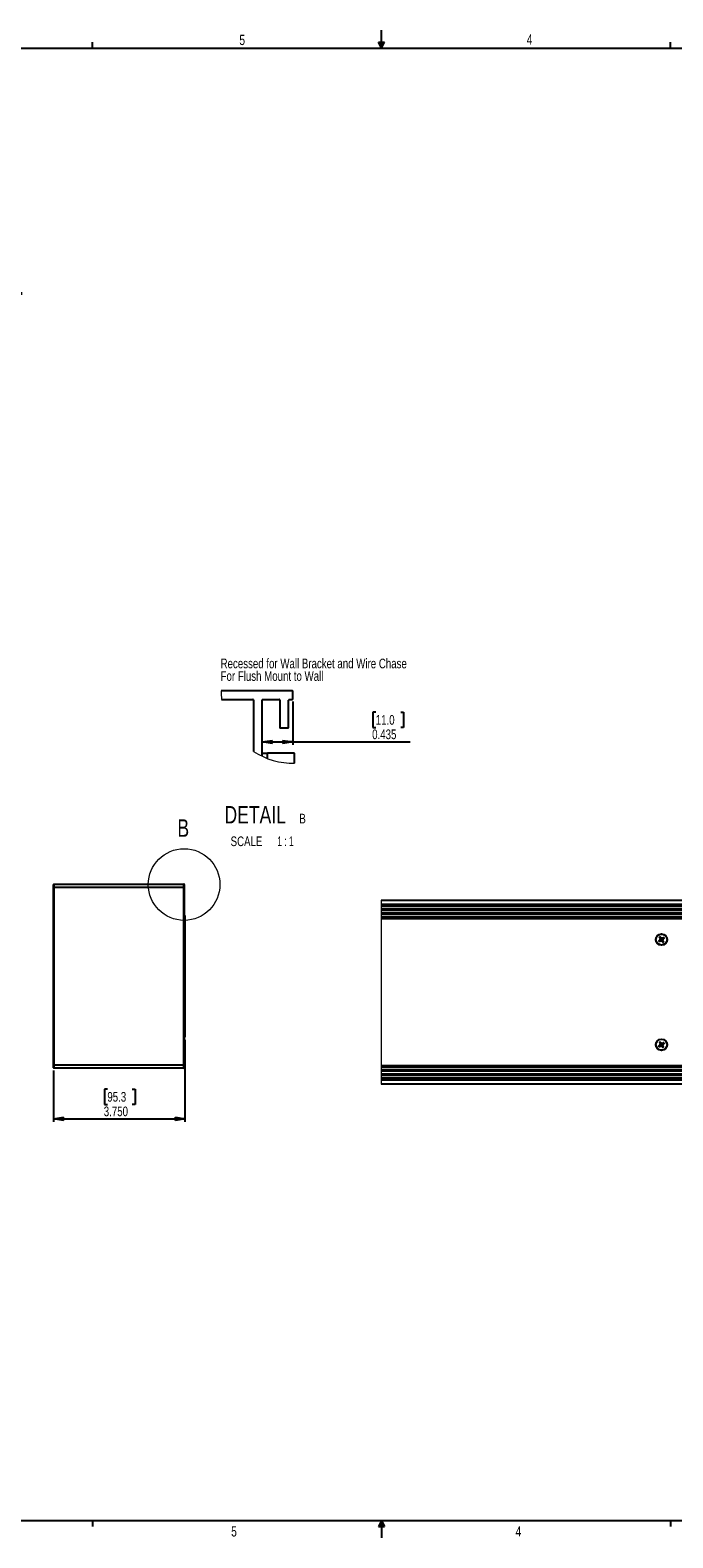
# Paper-space layout 'P3m-C' of a CAD drawing. Header units: inches. Extents: x 0.3 to 33.8, y 0.2 to 21.7.
# Tile 12 of 24: x 12 to 21.2, y 0.2 to 21.7. Entities that reach past the tile are written whole.
import ezdxf

# ---------------------------------------------------------------- set-up
doc = ezdxf.new("R2010")
doc.units = ezdxf.units.IN
doc.header["$MEASUREMENT"] = 0
doc.layers.add('BORDERS', color=7, linetype='Continuous')
doc.styles.add('SLDTEXTSTYLE0', font='TXT', dxfattribs={"width": 0.75})
doc.styles.add('SLDTEXTSTYLE1', font='TXT', dxfattribs={"width": 0.75, "bigfont": 'bigfont'})
doc.styles.add('SLDTEXTSTYLE11', font='TXT', dxfattribs={"width": 0.65})
doc.dimstyles.new('SLDDIMSTYLE4', dxfattribs={"dimtxt": 0.137795, "dimasz": 0.14, "dimexe": 0, "dimexo": 0.0625, "dimgap": 0.034449, "dimtad": 1, "dimdec": 3, "dimrnd": 1e-09, "dimdsep": 46, "dimtxsty": 'SLDTEXTSTYLE0', "dimblk1": 'CLOSED', "dimblk2": 'CLOSED', "dimsah": 1, "dimcen": 0.09, "dimadec": 0, "dimazin": 2, "dimtfac": 1, "dimtdec": 3, "dimtofl": 0, "dimtmove": 0, "dimatfit": 3, "dimldrblk": 'CLOSED', "dimfxl": 0, "dimfrac": 2, "dimtolj": 1, "dimtzin": 12, "dimarcsym": 0})
doc.dimstyles.new('SLDDIMSTYLE8', dxfattribs={"dimtxt": 0.137795, "dimasz": 0.14, "dimexe": 0, "dimexo": 0.0625, "dimgap": 0.034449, "dimtad": 1, "dimdec": 3, "dimlfac": 2, "dimrnd": 1e-09, "dimzin": 4, "dimdsep": 46, "dimtxsty": 'SLDTEXTSTYLE0', "dimblk1": 'CLOSED', "dimblk2": 'CLOSED', "dimsah": 1, "dimcen": 0.09, "dimadec": 0, "dimazin": 1, "dimtfac": 1, "dimtdec": 3, "dimtofl": 0, "dimtmove": 0, "dimatfit": 3, "dimldrblk": 'CLOSED', "dimfxl": 0, "dimfrac": 2, "dimtolj": 1, "dimtzin": 12, "dimarcsym": 0})

# ---------------------------------------------------------------- blocks, each defined once
blk = doc.blocks.new('SW_NOTE_0_29')
at = {"layer": 'BORDERS', "color": 0, "char_height": 0.29167, "attachment_point": 1}
for s, insert, style in [('All P3m are custom width.', (0, 0.376), 'SLDTEXTSTYLE0'), ('Below Width is minimum 16.25" [413mm] for Center Channel (mono).', (0, -0.052), 'SLDTEXTSTYLE0'), ('Contact Wisdom for Maximum and to order.', (0, -0.481), 'SLDTEXTSTYLE0'), ('Allow for 3.866” [98mm] for total depth when installed on-wall,', (0, -1.337), 'SLDTEXTSTYLE1'), ('including the rubber bumper on the rear of the P3m', (0, -1.765), 'SLDTEXTSTYLE0'), ('Minimum width for use with Wisdom VESA-TV Mount (PN#943700)  is  40" [1016mm].', (0, -2.622), 'SLDTEXTSTYLE0'), ('See P3m-LCR for detailed dimensions for VESA mounting attachment.', (0, -3.05), 'SLDTEXTSTYLE0')]:
    blk.add_mtext(s, dxfattribs=dict(at, insert=insert, style=style))
blk = doc.blocks.new('_Closed')
at = {"color": 0, "linetype": 'ByBlock', "lineweight": -2}
for p, q in [((-1, 0.166667), (0, 0)), ((-1, 0.166667), (-1, -0.166667)), ((0, 0), (-1, -0.166667)), ((0, 0), (-1, 0))]:
    blk.add_line(p, q, dxfattribs=at)
blk = doc.blocks.new('_D_38')
at = {"layer": 'BORDERS'}
for p, q in [((14.219, 7.267), (14.219, 6.098)), ((12.344, 6.827), (12.344, 6.098)), ((13.111, 6.563), (13.069, 6.563)), ((13.069, 6.563), (13.069, 6.344)), ((13.467, 6.563), (13.509, 6.563)), ((13.509, 6.563), (13.509, 6.344)), ((13.069, 6.344), (13.111, 6.344)), ((13.509, 6.344), (13.467, 6.344)), ((12.344, 6.138), (14.219, 6.138))]:
    blk.add_line(p, q, dxfattribs=at)
at = {"layer": 'BORDERS', "xscale": 0.14, "yscale": 0.14, "rotation": 180.0000000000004}
blk.add_blockref('_Closed', (12.344, 6.138), dxfattribs=at)
at = {"layer": 'BORDERS', "xscale": 0.14, "yscale": 0.14}
blk.add_blockref('_Closed', (14.219, 6.138), dxfattribs=at)
at = {"layer": 'BORDERS', "char_height": 0.1378, "attachment_point": 1, "style": 'SLDTEXTSTYLE0'}
for s, insert in [('95.3', (13.111, 6.522)), ('3.750', (13.06, 6.315))]:
    blk.add_mtext(s, dxfattribs=dict(at, insert=insert))
blk = doc.blocks.new('_D_41')
at = {"layer": 'BORDERS'}
for p, q in [((15.757, 12.091), (15.757, 11.476)), ((16.941, 11.94), (16.899, 11.94)), ((16.899, 11.94), (16.899, 11.721)), ((17.297, 11.94), (17.339, 11.94)), ((17.339, 11.94), (17.339, 11.721)), ((16.899, 11.721), (16.941, 11.721)), ((17.339, 11.721), (17.297, 11.721)), ((15.322, 11.515), (15.757, 11.515)), ((15.757, 11.515), (17.432, 11.515))]:
    blk.add_line(p, q, dxfattribs=at)
at = {"layer": 'BORDERS', "xscale": 0.14, "yscale": 0.14, "rotation": 180.0000000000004}
blk.add_blockref('_Closed', (15.322, 11.515), dxfattribs=at)
at = {"layer": 'BORDERS', "xscale": 0.14, "yscale": 0.14}
blk.add_blockref('_Closed', (15.757, 11.515), dxfattribs=at)
at = {"layer": 'BORDERS', "char_height": 0.1378, "attachment_point": 1, "style": 'SLDTEXTSTYLE0'}
for s, insert in [('11.0', (16.941, 11.899)), ('0.435', (16.89, 11.693))]:
    blk.add_mtext(s, dxfattribs=dict(at, insert=insert))
blk = doc.blocks.new('SW_NOTE_0_38')
at = {"layer": 'BORDERS', "color": 0, "attachment_point": 2}
for s, insert, char_height, style in [('DETAIL', (0.512, 0.322), 0.25, 'SLDTEXTSTYLE0'), ('B', (1.188, 0.211), 0.138, 'SLDTEXTSTYLE0'), ('SCALE', (0.388, -0.113), 0.1378, 'SLDTEXTSTYLE0'), ('1 : 1', (0.944, -0.113), 0.1378, 'SLDTEXTSTYLE11')]:
    blk.add_mtext(s, dxfattribs=dict(at, insert=insert, char_height=char_height, style=style))
blk = doc.blocks.new('SW_NOTE_0_39')
at = {"layer": 'BORDERS', "color": 0, "char_height": 0.1378, "attachment_point": 1, "style": 'SLDTEXTSTYLE0'}
for s, insert in [('Recessed for Wall Bracket and Wire Chase', (0, 0.178)), ('For Flush Mount to Wall', (0, -0.001))]:
    blk.add_mtext(s, dxfattribs=dict(at, insert=insert))

psp = doc.layouts.new('P3m-C')

# ---------------------------------------------------------------- linework, layer by layer
at = {"color": 7, "linetype": 'Continuous', "lineweight": 25}
for p, q in [((15.74678, 12.24539), (14.73473, 12.24539)), ((14.74118, 12.12039), (15.18678, 12.12039)), ((15.19678, 12.11039), (15.19678, 11.38036)), ((15.32178, 11.31048), (15.32178, 12.11039)), ((15.33178, 12.12039), (15.56178, 12.12039)), ((15.57178, 12.11039), (15.57178, 11.72539)), ((15.69678, 11.72539), (15.69678, 12.11039)), ((15.70678, 12.12039), (15.74678, 12.12039)), ((15.75678, 12.13039), (15.75678, 12.23539)), ((15.58178, 11.71539), (15.68678, 11.71539)), ((15.32178, 11.35539), (15.39678, 11.35539)), ((15.78178, 11.35539), (15.39678, 11.35539)), ((15.39678, 11.27879), (15.39678, 11.35539)), ((15.78178, 11.2136), (15.78178, 11.35539)), ((12.34421, 9.43965), (12.34421, 9.48153)), ((12.34921, 9.48653), (12.34921, 9.43965)), ((12.34921, 9.48653), (14.20171, 9.48653)), ((14.20171, 9.43965), (14.20171, 9.48653)), ((14.20671, 9.48153), (14.20671, 9.43965)), ((12.34421, 6.9084), (12.34421, 9.43965)), ((12.34421, 9.43965), (12.34921, 9.43965)), ((14.20171, 9.43965), (12.34921, 9.43965)), ((12.34921, 9.43965), (12.34921, 6.9084)), ((14.20171, 6.9084), (14.20171, 9.43965)), ((14.20171, 9.43965), (14.20671, 9.43965)), ((14.20671, 9.43965), (14.20671, 6.9084)), ((17.02044, 9.25958), (32.22223, 9.25958)), ((32.22223, 9.25458), (17.02044, 9.25458)), ((14.21921, 9.04153), (14.20671, 9.04153)), ((14.21921, 7.30653), (14.21921, 9.04153)), ((17.02044, 9.20208), (32.22223, 9.20208)), ((32.22223, 9.19708), (17.02044, 9.19708)), ((32.22223, 9.19208), (17.02044, 9.19208)), ((32.22223, 9.18958), (17.02044, 9.18958)), ((32.22223, 9.17649), (17.02044, 9.17649)), ((32.22223, 9.1731), (17.02044, 9.1731)), ((32.22223, 9.13457), (17.02044, 9.13457)), ((32.22223, 9.13118), (17.02044, 9.13118)), ((32.22223, 9.11849), (17.02044, 9.11849)), ((32.22223, 9.1151), (17.02044, 9.1151)), ((32.22223, 9.07657), (17.02044, 9.07657)), ((32.22223, 9.07318), (17.02044, 9.07318)), ((32.22223, 9.06049), (17.02044, 9.06049)), ((32.22223, 9.0571), (17.02044, 9.0571)), ((32.22223, 9.01857), (17.02044, 9.01857)), ((32.22223, 9.01518), (17.02044, 9.01518)), ((17.02044, 9.00208), (32.22223, 9.00208)), ((17.02044, 8.99958), (32.22223, 8.99958)), ((32.22223, 8.99458), (17.02044, 8.99458)), ((20.99412, 8.68528), (20.98447, 8.67883)), ((20.98891, 8.67219), (20.99856, 8.67865)), ((20.99198, 8.68741), (20.99407, 8.68962)), ((20.99412, 8.68528), (20.99198, 8.68741)), ((20.99405, 8.72712), (21.0005, 8.71747)), ((20.99407, 8.68962), (20.99626, 8.68743)), ((21.00282, 8.69725), (20.99626, 8.68743)), ((20.99771, 8.71631), (21.0005, 8.71747)), ((20.9988, 8.71348), (20.99771, 8.71631)), ((20.99971, 8.67586), (20.99856, 8.67865)), ((21.00167, 8.71466), (20.9988, 8.71348)), ((21.00282, 8.69725), (20.99942, 8.69792)), ((21.00255, 8.67695), (20.99971, 8.67586)), ((21.00058, 8.70376), (21.00397, 8.70309)), ((21.00714, 8.72191), (21.00068, 8.73155)), ((21.00136, 8.67981), (21.01294, 8.68212)), ((21.00136, 8.67981), (21.00255, 8.67695)), ((21.00167, 8.71466), (21.00397, 8.70309)), ((21.00714, 8.72191), (21.00927, 8.72404)), ((21.00927, 8.72404), (21.01148, 8.72195)), ((21.01148, 8.72195), (21.00928, 8.71976)), ((21.0191, 8.71321), (21.00928, 8.71976)), ((21.01226, 8.67872), (21.01294, 8.68212)), ((21.01878, 8.68096), (21.0181, 8.67757)), ((21.01878, 8.68096), (21.02859, 8.67441)), ((21.0191, 8.71321), (21.01978, 8.7166)), ((21.02562, 8.71544), (21.02494, 8.71205)), ((21.03652, 8.71436), (21.02494, 8.71205)), ((21.0264, 8.67222), (21.02859, 8.67441)), ((21.02861, 8.67013), (21.0264, 8.67222)), ((21.03074, 8.67226), (21.02861, 8.67013)), ((21.03074, 8.67226), (21.0372, 8.66262)), ((21.0373, 8.69041), (21.0339, 8.69108)), ((21.03621, 8.67951), (21.0339, 8.69108)), ((21.03506, 8.69692), (21.04161, 8.70674)), ((21.03506, 8.69692), (21.03846, 8.69625)), ((21.03533, 8.71722), (21.03817, 8.71831)), ((21.03652, 8.71436), (21.03533, 8.71722)), ((21.03621, 8.67951), (21.03908, 8.68069)), ((21.04017, 8.67786), (21.03738, 8.6767)), ((21.04383, 8.66705), (21.03738, 8.6767)), ((21.03817, 8.71831), (21.03932, 8.71552)), ((21.03908, 8.68069), (21.04017, 8.67786)), ((21.04897, 8.72197), (21.03932, 8.71552)), ((21.04381, 8.70455), (21.04161, 8.70674)), ((21.04376, 8.70889), (21.05341, 8.71534)), ((21.04376, 8.70889), (21.0459, 8.70675)), ((21.0459, 8.70675), (21.04381, 8.70455)), ((14.20671, 7.30653), (14.21921, 7.30653)), ((20.99412, 7.18528), (20.98447, 7.17883)), ((20.98891, 7.17219), (20.99856, 7.17865)), ((20.99198, 7.18741), (20.99407, 7.18962)), ((20.99412, 7.18528), (20.99198, 7.18741)), ((20.99405, 7.22712), (21.0005, 7.21747)), ((20.99407, 7.18962), (20.99626, 7.18743)), ((21.00282, 7.19725), (20.99626, 7.18743)), ((20.99771, 7.21631), (21.0005, 7.21747)), ((20.9988, 7.21348), (20.99771, 7.21631)), ((20.99971, 7.17586), (20.99856, 7.17865)), ((21.00167, 7.21466), (20.9988, 7.21348)), ((21.00282, 7.19725), (20.99942, 7.19792)), ((21.00255, 7.17695), (20.99971, 7.17586)), ((21.00058, 7.20376), (21.00397, 7.20309)), ((21.00714, 7.22191), (21.00068, 7.23155)), ((21.00136, 7.17981), (21.01294, 7.18212)), ((21.00136, 7.17981), (21.00255, 7.17695)), ((21.00167, 7.21466), (21.00397, 7.20309)), ((21.00714, 7.22191), (21.00927, 7.22404)), ((21.00927, 7.22404), (21.01148, 7.22195)), ((21.01148, 7.22195), (21.00928, 7.21976)), ((21.0191, 7.21321), (21.00928, 7.21976)), ((21.01226, 7.17872), (21.01294, 7.18212)), ((21.01878, 7.18096), (21.0181, 7.17757)), ((21.01878, 7.18096), (21.02859, 7.17441)), ((21.0191, 7.21321), (21.01978, 7.2166)), ((21.02562, 7.21544), (21.02494, 7.21205)), ((21.03652, 7.21436), (21.02494, 7.21205)), ((21.0264, 7.17222), (21.02859, 7.17441)), ((21.02861, 7.17013), (21.0264, 7.17222)), ((21.03074, 7.17226), (21.02861, 7.17013)), ((21.03074, 7.17226), (21.0372, 7.16262)), ((21.0373, 7.19041), (21.0339, 7.19108)), ((21.03621, 7.17951), (21.0339, 7.19108)), ((21.03506, 7.19692), (21.04161, 7.20674)), ((21.03506, 7.19692), (21.03846, 7.19625)), ((21.03533, 7.21722), (21.03817, 7.21831)), ((21.03652, 7.21436), (21.03533, 7.21722)), ((21.03621, 7.17951), (21.03908, 7.18069)), ((21.04017, 7.17786), (21.03738, 7.1767)), ((21.04383, 7.16705), (21.03738, 7.1767)), ((21.03817, 7.21831), (21.03932, 7.21552)), ((21.03908, 7.18069), (21.04017, 7.17786)), ((21.04897, 7.22198), (21.03932, 7.21552)), ((21.04381, 7.20455), (21.04161, 7.20674)), ((21.04376, 7.20889), (21.05341, 7.21534)), ((21.04376, 7.20889), (21.0459, 7.20675)), ((21.0459, 7.20675), (21.04381, 7.20455)), ((12.34421, 6.9084), (12.34921, 6.9084)), ((12.34421, 6.86653), (12.34421, 6.9084)), ((12.34921, 6.9084), (12.34921, 6.86153)), ((12.34921, 6.9084), (14.20171, 6.9084)), ((14.20171, 6.9084), (14.20671, 6.9084)), ((14.20171, 6.86153), (14.20171, 6.9084)), ((14.20671, 6.9084), (14.20671, 6.86653)), ((17.02044, 6.89958), (32.22223, 6.89958)), ((32.22223, 6.89458), (17.02044, 6.89458)), ((32.22223, 6.89208), (17.02044, 6.89208)), ((14.20171, 6.86153), (12.34921, 6.86153)), ((32.22223, 6.87899), (17.02044, 6.87899)), ((32.22223, 6.8756), (17.02044, 6.8756)), ((32.22223, 6.83707), (17.02044, 6.83707)), ((32.22223, 6.83368), (17.02044, 6.83368)), ((32.22223, 6.82099), (17.02044, 6.82099)), ((32.22223, 6.8176), (17.02044, 6.8176)), ((32.22223, 6.77907), (17.02044, 6.77907)), ((32.22223, 6.77568), (17.02044, 6.77568)), ((32.22223, 6.76299), (17.02044, 6.76299)), ((32.22223, 6.7596), (17.02044, 6.7596)), ((32.22223, 6.72107), (17.02044, 6.72107)), ((32.22223, 6.71768), (17.02044, 6.71768)), ((17.02044, 6.70458), (32.22223, 6.70458)), ((17.02044, 6.70208), (32.22223, 6.70208)), ((17.02044, 6.69708), (32.22223, 6.69708)), ((32.22223, 6.69208), (17.02044, 6.69208)), ((17.02044, 6.63958), (32.22223, 6.63958)), ((32.22223, 6.63458), (17.02044, 6.63458))]:
    psp.add_line(p, q, dxfattribs=at)
at = {"color": 7, "linetype": 'Continuous', "lineweight": 18}
psp.add_line((17.02044, 9.25958), (17.02044, 6.63458), dxfattribs=at)
psp.add_circle((14.20671, 9.48153), 0.51105, dxfattribs=at)
at = {"color": 7, "linetype": 'Continuous', "lineweight": 25}
for centre, radius in [((21.01894, 8.69708), 0.0805), ((21.01894, 8.69708), 0.07876), ((21.01894, 7.19708), 0.0805), ((21.01894, 7.19708), 0.07876)]:
    psp.add_circle(centre, radius, dxfattribs=at)
at = {"color": 7, "linetype": 'Continuous', "lineweight": 18}
for centre, radius, start, end in [((15.7568, 12.23539), 1.02211, 179.439479, 186.460193), ((15.75678, 12.23539), 1.0221, 236.777366, 271.40157)]:
    psp.add_arc(centre, radius, start, end, dxfattribs=at)
at = {"color": 7, "linetype": 'Continuous', "lineweight": 25}
for centre, radius, start, end in [((15.18678, 12.11039), 0.01, 359.998189, 90.00013), ((15.33178, 12.11039), 0.01, 89.99987, 180.001811), ((15.56178, 12.11039), 0.01, 359.998189, 90.000971), ((15.70678, 12.11039), 0.01, 90.000464, 180.000377), ((15.74678, 12.23539), 0.01, 359.99987, 90.000971), ((15.74678, 12.13039), 0.01, 269.999029, 0.00013), ((15.58178, 11.72539), 0.01, 179.999029, 270.00013), ((15.68678, 11.72539), 0.01, 269.99987, 0.000971), ((12.34921, 9.48153), 0.005, 90, 180), ((14.20171, 9.48153), 0.005, 0, 90), ((21.01893, 8.69708), 0.04247, 206.503553, 221.058547), ((21.45696, 8.03547), 0.80078, 125.496932, 126.444762), ((21.01898, 8.69711), 0.04012, 209.623609, 217.936056), ((20.57872, 9.34781), 0.79294, 301.110956, 302.068141), ((21.67605, 9.14125), 0.80045, 211.116524, 212.064735), ((21.01894, 8.69708), 0.04248, 116.504579, 131.055784), ((21.78186, 8.18767), 0.93411, 146.890746, 147.496458), ((20.98979, 8.69175), 0.00778, 303.777794, 326.277008), ((21.01892, 8.69712), 0.04003, 119.614014, 127.945651), ((21.00289, 8.67217), 0.00779, 101.292889, 123.765453), ((21.90233, 8.87377), 0.91763, 190.060026, 190.676621), ((20.99404, 8.71314), 0.00777, 11.270268, 33.792316), ((20.36526, 8.26484), 0.79096, 35.490296, 36.449907), ((20.84127, 9.58597), 0.92322, 280.060534, 280.673377), ((20.99635, 8.70157), 0.00778, 326.271955, 11.291916), ((21.01361, 8.72623), 0.00778, 213.784, 236.278618), ((20.5117, 7.93753), 0.93011, 56.889442, 57.497762), ((21.01446, 8.67449), 0.00778, 56.270794, 101.282006), ((21.52242, 9.45077), 0.92314, 236.886231, 237.499129), ((21.02342, 8.71967), 0.00778, 236.264712, 281.299159), ((21.19689, 7.80664), 0.9248, 100.061059, 100.672852), ((21.02427, 8.66793), 0.00779, 33.787838, 56.266956), ((21.67726, 9.13272), 0.7967, 215.495263, 216.447921), ((21.04153, 8.6926), 0.00778, 146.26967, 191.288665), ((21.04384, 8.68103), 0.00778, 191.270773, 213.783328), ((21.035, 8.72198), 0.00777, 281.271963, 303.806828), ((20.12239, 8.51798), 0.93101, 10.065088, 10.672785), ((21.01894, 8.69709), 0.04249, 296.507014, 311.055087), ((21.46005, 8.04496), 0.7946, 121.114105, 122.069315), ((20.25637, 9.20627), 0.93369, 326.89061, 327.496593), ((21.01898, 8.69702), 0.04, 299.612237, 307.950642), ((20.36182, 8.25292), 0.80045, 31.116524, 32.064735), ((21.04809, 8.70242), 0.00778, 123.777794, 146.277008), ((20.58231, 9.35674), 0.79837, 305.497544, 306.448257), ((21.01897, 8.69711), 0.04003, 29.614014, 37.945651), ((21.01893, 8.69708), 0.04249, 26.505605, 41.053021), ((21.01893, 7.19708), 0.04247, 206.503553, 221.058547), ((21.4533, 6.54051), 0.79454, 125.493212, 126.448481), ((21.01898, 7.19711), 0.04012, 209.623609, 217.936056), ((20.57534, 7.8533), 0.79938, 301.114817, 302.064281), ((21.67146, 7.63841), 0.79505, 211.111957, 212.066644), ((21.01892, 7.19711), 0.04245, 116.502224, 131.063333), ((21.78186, 6.68767), 0.93411, 146.890746, 147.496458), ((20.98979, 7.19175), 0.00778, 303.786389, 326.284061), ((21.01892, 7.19712), 0.04003, 119.614014, 127.945651), ((21.00289, 7.17217), 0.00779, 101.292889, 123.765453), ((21.90562, 7.37437), 0.92098, 190.061146, 190.675501), ((20.99405, 7.21315), 0.00777, 11.262331, 33.800252), ((20.36526, 6.76484), 0.79096, 35.490296, 36.449907), ((20.84239, 8.07957), 0.91672, 280.061707, 280.678901), ((20.99635, 7.20157), 0.00778, 326.275655, 11.288216), ((21.01359, 7.22622), 0.00777, 213.772506, 236.305778), ((20.52004, 6.45048), 0.9147, 56.884319, 57.502885), ((21.01446, 7.17449), 0.00778, 56.279647, 101.284224), ((21.53091, 7.96394), 0.9388, 236.891345, 237.494014), ((21.02342, 7.21968), 0.00778, 236.271812, 281.292059), ((21.19905, 6.29515), 0.93649, 100.068221, 100.672386), ((21.02428, 7.16794), 0.00778, 33.769287, 56.285508), ((21.67993, 7.63466), 0.80001, 215.497231, 216.445953), ((21.04153, 7.1926), 0.00778, 146.276362, 191.284169), ((21.04385, 7.18103), 0.00779, 191.281689, 213.772411), ((21.035, 7.22199), 0.00778, 281.283452, 303.774889), ((20.1235, 7.0182), 0.92988, 10.064087, 10.672559), ((21.01894, 7.19709), 0.04249, 296.507014, 311.055087), ((21.46005, 6.54496), 0.7946, 121.114105, 122.069315), ((20.27078, 7.69698), 0.91654, 326.884941, 327.502263), ((21.01888, 7.19718), 0.04018, 299.631427, 307.931452), ((20.37105, 6.75859), 0.78962, 31.110022, 32.071237), ((21.04809, 7.20242), 0.00778, 123.786389, 146.284061), ((20.58458, 7.85366), 0.79454, 305.493212, 306.448481), ((21.01903, 7.19714), 0.03996, 29.610459, 37.955633), ((21.01892, 7.19707), 0.04251, 26.510474, 41.051627), ((12.34921, 6.86653), 0.005, 180, 270), ((14.20171, 6.86653), 0.005, 270, 0)]:
    psp.add_arc(centre, radius, start, end, dxfattribs=at)
for points, knots in [([(20.98093, 8.67813), (20.98088, 8.67825), (20.98078, 8.67849), (20.98079, 8.67888), (20.98091, 8.67926), (20.9811, 8.6795), (20.98123, 8.67961), (20.98126, 8.67963)], [0, 0, 0, 0, 0.23304452, 0.46196326, 0.69264399, 0.92895412, 1, 1, 1, 1]), ([(20.98411, 8.67728), (20.98357, 8.67742), (20.9825, 8.67769), (20.98145, 8.67798), (20.98093, 8.67813)], [0, 0, 0, 0, 0.50732254, 1, 1, 1, 1]), ([(20.98126, 8.67963), (20.9818, 8.67949), (20.98286, 8.67921), (20.98394, 8.67896), (20.98447, 8.67883)], [0, 0, 0, 0, 0.50234745, 1, 1, 1, 1]), ([(20.98447, 8.67883), (20.98437, 8.67874), (20.98416, 8.67858), (20.98399, 8.67821), (20.98393, 8.67782), (20.98399, 8.6775), (20.98408, 8.67733), (20.98411, 8.67728)], [0, 0, 0, 0, 0.22551588, 0.45125199, 0.67563514, 0.89973243, 1, 1, 1, 1]), ([(20.98691, 8.66918), (20.98697, 8.66972), (20.98711, 8.67081), (20.98726, 8.6719), (20.98734, 8.67245)], [0, 0, 0, 0, 0.49255726, 1, 1, 1, 1]), ([(20.98843, 8.66892), (20.98831, 8.66886), (20.98805, 8.66875), (20.98763, 8.66875), (20.98722, 8.66889), (20.98701, 8.66909), (20.98691, 8.66918)], [0, 0, 0, 0, 0.2424218, 0.49160923, 0.74379632, 1, 1, 1, 1]), ([(20.98734, 8.67245), (20.98743, 8.67235), (20.98761, 8.67216), (20.98799, 8.67201), (20.98838, 8.67198), (20.9887, 8.67207), (20.98886, 8.67216), (20.98891, 8.67219)], [0, 0, 0, 0, 0.22565137, 0.4511181, 0.6755482, 0.89954625, 1, 1, 1, 1]), ([(20.98891, 8.67219), (20.98882, 8.67165), (20.98865, 8.67056), (20.9885, 8.66947), (20.98843, 8.66892)], [0, 0, 0, 0, 0.497724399, 1, 1, 1, 1]), ([(20.99077, 8.7276), (20.99072, 8.72772), (20.9906, 8.72797), (20.99061, 8.72839), (20.99075, 8.7288), (20.99094, 8.72901), (20.99104, 8.72912)], [0, 0, 0, 0, 0.2426139, 0.49182858, 0.74387829, 1, 1, 1, 1]), ([(20.99405, 8.72712), (20.99351, 8.7272), (20.99242, 8.72737), (20.99132, 8.72752), (20.99077, 8.7276)], [0, 0, 0, 0, 0.49777449, 1, 1, 1, 1]), ([(20.99104, 8.72912), (20.99158, 8.72905), (20.99266, 8.72892), (20.99375, 8.72876), (20.9943, 8.72869)], [0, 0, 0, 0, 0.49269052, 1, 1, 1, 1]), ([(20.9943, 8.72869), (20.99421, 8.72859), (20.99401, 8.72841), (20.99386, 8.72804), (20.99384, 8.72764), (20.99392, 8.72733), (20.99402, 8.72717), (20.99405, 8.72712)], [0, 0, 0, 0, 0.22543604, 0.45099134, 0.67545461, 0.8996827, 1, 1, 1, 1]), ([(20.99914, 8.73192), (20.99927, 8.73246), (20.99954, 8.73352), (20.99984, 8.73458), (20.99998, 8.7351)], [0, 0, 0, 0, 0.50740868, 1, 1, 1, 1]), ([(21.00068, 8.73155), (21.0006, 8.73166), (21.00043, 8.73186), (21.00007, 8.73204), (20.99968, 8.73209), (20.99935, 8.73203), (20.99919, 8.73195), (20.99914, 8.73192)], [0, 0, 0, 0, 0.2255236, 0.45120134, 0.67557586, 0.89965384, 1, 1, 1, 1]), ([(20.99942, 8.69792), (20.99982, 8.69869), (21.00063, 8.70024), (21.0008, 8.70232), (21.00062, 8.70347), (21.00058, 8.70376)], [0, 0, 0, 0, 0.427064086, 0.854685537, 1, 1, 1, 1]), ([(20.99998, 8.7351), (21.0001, 8.73515), (21.00034, 8.73524), (21.00074, 8.73523), (21.00111, 8.73511), (21.00136, 8.73493), (21.00146, 8.73479), (21.00149, 8.73476)], [0, 0, 0, 0, 0.23329958, 0.46207628, 0.69284622, 0.92919124, 1, 1, 1, 1]), ([(21.00149, 8.73476), (21.00135, 8.73423), (21.00107, 8.73316), (21.00081, 8.73209), (21.00068, 8.73155)], [0, 0, 0, 0, 0.502422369, 1, 1, 1, 1]), ([(21.0181, 8.67757), (21.01733, 8.67797), (21.01579, 8.67878), (21.0137, 8.67894), (21.01255, 8.67877), (21.01226, 8.67872)], [0, 0, 0, 0, 0.427023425, 0.854680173, 1, 1, 1, 1]), ([(21.01978, 8.7166), (21.02055, 8.7162), (21.02209, 8.71539), (21.02418, 8.71523), (21.02533, 8.7154), (21.02562, 8.71544)], [0, 0, 0, 0, 0.42705296, 0.85468271, 1, 1, 1, 1]), ([(21.03639, 8.65941), (21.03653, 8.65994), (21.03681, 8.66101), (21.03707, 8.66208), (21.0372, 8.66262)], [0, 0, 0, 0, 0.50233696, 1, 1, 1, 1]), ([(21.0379, 8.65907), (21.03778, 8.65902), (21.03753, 8.65893), (21.03714, 8.65894), (21.03677, 8.65906), (21.03652, 8.65924), (21.03641, 8.65938), (21.03639, 8.65941)], [0, 0, 0, 0, 0.23314199, 0.46186787, 0.69264341, 0.92893592, 1, 1, 1, 1]), ([(21.03846, 8.69625), (21.03805, 8.69548), (21.03725, 8.69393), (21.03708, 8.69184), (21.03726, 8.6907), (21.0373, 8.69041)], [0, 0, 0, 0, 0.42704846, 0.85467796, 1, 1, 1, 1]), ([(21.0372, 8.66262), (21.03728, 8.66251), (21.03745, 8.66231), (21.03781, 8.66213), (21.0382, 8.66208), (21.03852, 8.66214), (21.03869, 8.66222), (21.03874, 8.66225)], [0, 0, 0, 0, 0.2255311, 0.45106219, 0.67548993, 0.89964245, 1, 1, 1, 1]), ([(21.03874, 8.66225), (21.03861, 8.66171), (21.03833, 8.66065), (21.03804, 8.65959), (21.0379, 8.65907)], [0, 0, 0, 0, 0.50743163, 1, 1, 1, 1]), ([(21.04358, 8.66548), (21.04367, 8.66557), (21.04387, 8.66576), (21.04402, 8.66613), (21.04404, 8.66653), (21.04396, 8.66684), (21.04386, 8.667), (21.04383, 8.66705)], [0, 0, 0, 0, 0.225494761, 0.451239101, 0.675647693, 0.89949688, 1, 1, 1, 1]), ([(21.04684, 8.66505), (21.0463, 8.66512), (21.04521, 8.66525), (21.04413, 8.66541), (21.04358, 8.66548)], [0, 0, 0, 0, 0.49260214, 1, 1, 1, 1]), ([(21.04383, 8.66705), (21.04437, 8.66697), (21.04546, 8.6668), (21.04656, 8.66665), (21.0471, 8.66657)], [0, 0, 0, 0, 0.49774402, 1, 1, 1, 1]), ([(21.0471, 8.66657), (21.04716, 8.66645), (21.04728, 8.6662), (21.04727, 8.66577), (21.04713, 8.66537), (21.04694, 8.66516), (21.04684, 8.66505)], [0, 0, 0, 0, 0.24228394, 0.491498, 0.74387892, 1, 1, 1, 1]), ([(21.04897, 8.72197), (21.04906, 8.72252), (21.04923, 8.72361), (21.04938, 8.7247), (21.04945, 8.72525)], [0, 0, 0, 0, 0.49764987, 1, 1, 1, 1]), ([(21.05054, 8.72172), (21.05045, 8.72182), (21.05027, 8.72201), (21.04989, 8.72216), (21.0495, 8.72219), (21.04918, 8.7221), (21.04902, 8.72201), (21.04897, 8.72197)], [0, 0, 0, 0, 0.22549483, 0.45108427, 0.67550373, 0.89956063, 1, 1, 1, 1]), ([(21.04945, 8.72525), (21.04957, 8.72531), (21.04982, 8.72542), (21.05025, 8.72541), (21.05066, 8.72528), (21.05087, 8.72508), (21.05097, 8.72498)], [0, 0, 0, 0, 0.242476, 0.49171739, 0.74396087, 1, 1, 1, 1]), ([(21.05097, 8.72498), (21.05091, 8.72445), (21.05077, 8.72336), (21.05062, 8.72227), (21.05054, 8.72172)], [0, 0, 0, 0, 0.492647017, 1, 1, 1, 1]), ([(21.05341, 8.71534), (21.05351, 8.71543), (21.05371, 8.71559), (21.05389, 8.71595), (21.05395, 8.71635), (21.05389, 8.71667), (21.0538, 8.71684), (21.05377, 8.71689)], [0, 0, 0, 0, 0.22551588, 0.45125199, 0.67563514, 0.89973243, 1, 1, 1, 1]), ([(21.05662, 8.71454), (21.05608, 8.71468), (21.05501, 8.71496), (21.05394, 8.71521), (21.05341, 8.71534)], [0, 0, 0, 0, 0.5022394, 1, 1, 1, 1]), ([(21.05377, 8.71689), (21.05431, 8.71675), (21.05538, 8.71648), (21.05643, 8.71619), (21.05695, 8.71604)], [0, 0, 0, 0, 0.50732254, 1, 1, 1, 1]), ([(21.05695, 8.71604), (21.057, 8.71592), (21.05709, 8.71568), (21.05709, 8.71528), (21.05697, 8.71491), (21.05678, 8.71467), (21.05665, 8.71456), (21.05662, 8.71454)], [0, 0, 0, 0, 0.23309674, 0.46206677, 0.69279918, 0.92916225, 1, 1, 1, 1]), ([(20.98093, 7.17813), (20.98088, 7.17825), (20.98078, 7.17849), (20.98079, 7.17888), (20.98091, 7.17926), (20.9811, 7.1795), (20.98123, 7.17961), (20.98126, 7.17963)], [0, 0, 0, 0, 0.23338368, 0.4619545, 0.69263899, 0.92895296, 1, 1, 1, 1]), ([(20.98411, 7.17728), (20.98357, 7.17742), (20.9825, 7.17769), (20.98145, 7.17798), (20.98093, 7.17813)], [0, 0, 0, 0, 0.50736844, 1, 1, 1, 1]), ([(20.98126, 7.17963), (20.9818, 7.17949), (20.98286, 7.17921), (20.98394, 7.17896), (20.98447, 7.17883)], [0, 0, 0, 0, 0.50230426, 1, 1, 1, 1]), ([(20.98447, 7.17883), (20.98437, 7.17874), (20.98416, 7.17858), (20.98399, 7.17821), (20.98393, 7.17782), (20.98399, 7.1775), (20.98408, 7.17733), (20.98411, 7.17728)], [0, 0, 0, 0, 0.22551588, 0.45125199, 0.67563514, 0.89973243, 1, 1, 1, 1]), ([(20.98691, 7.16918), (20.98697, 7.16972), (20.98711, 7.17081), (20.98726, 7.1719), (20.98734, 7.17245)], [0, 0, 0, 0, 0.492734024, 1, 1, 1, 1]), ([(20.98843, 7.16892), (20.98831, 7.16886), (20.98805, 7.16875), (20.98763, 7.16875), (20.98722, 7.16889), (20.98701, 7.16909), (20.98691, 7.16918)], [0, 0, 0, 0, 0.2424218, 0.49160923, 0.74379632, 1, 1, 1, 1]), ([(20.98734, 7.17245), (20.98743, 7.17235), (20.98761, 7.17216), (20.98799, 7.17201), (20.98838, 7.17198), (20.9887, 7.17207), (20.98886, 7.17216), (20.98891, 7.17219)], [0, 0, 0, 0, 0.2254457, 0.45106592, 0.67551735, 0.8995367, 1, 1, 1, 1]), ([(20.98891, 7.17219), (20.98882, 7.17165), (20.98865, 7.17056), (20.9885, 7.16947), (20.98843, 7.16892)], [0, 0, 0, 0, 0.497724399, 1, 1, 1, 1]), ([(20.99077, 7.2276), (20.99072, 7.22772), (20.9906, 7.22797), (20.99061, 7.22839), (20.99075, 7.2288), (20.99094, 7.22901), (20.99104, 7.22912)], [0, 0, 0, 0, 0.24236437, 0.49166115, 0.7437939, 1, 1, 1, 1]), ([(20.99405, 7.22712), (20.99351, 7.2272), (20.99242, 7.22737), (20.99132, 7.22752), (20.99077, 7.2276)], [0, 0, 0, 0, 0.4977623, 1, 1, 1, 1]), ([(20.99104, 7.22912), (20.99158, 7.22905), (20.99266, 7.22892), (20.99375, 7.22876), (20.9943, 7.22868)], [0, 0, 0, 0, 0.49266719, 1, 1, 1, 1]), ([(20.9943, 7.22868), (20.99421, 7.22859), (20.99401, 7.22841), (20.99386, 7.22804), (20.99384, 7.22764), (20.99392, 7.22733), (20.99402, 7.22717), (20.99405, 7.22712)], [0, 0, 0, 0, 0.22543604, 0.45099134, 0.67545461, 0.8996827, 1, 1, 1, 1]), ([(20.99914, 7.23192), (20.99927, 7.23246), (20.99954, 7.23352), (20.99984, 7.23458), (20.99998, 7.2351)], [0, 0, 0, 0, 0.50732143, 1, 1, 1, 1]), ([(21.00068, 7.23155), (21.0006, 7.23166), (21.00043, 7.23186), (21.00007, 7.23204), (20.99968, 7.23209), (20.99935, 7.23203), (20.99919, 7.23195), (20.99914, 7.23192)], [0, 0, 0, 0, 0.225722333, 0.451200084, 0.675574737, 0.899674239, 1, 1, 1, 1]), ([(20.99942, 7.19792), (20.99982, 7.19869), (21.00063, 7.20024), (21.0008, 7.20232), (21.00062, 7.20347), (21.00058, 7.20376)], [0, 0, 0, 0, 0.427064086, 0.854685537, 1, 1, 1, 1]), ([(20.99998, 7.2351), (21.0001, 7.23515), (21.00034, 7.23524), (21.00074, 7.23523), (21.00111, 7.23511), (21.00136, 7.23493), (21.00146, 7.23479), (21.00149, 7.23476)], [0, 0, 0, 0, 0.233205, 0.46199269, 0.69277371, 0.92891672, 1, 1, 1, 1]), ([(21.00149, 7.23476), (21.00135, 7.23423), (21.00107, 7.23316), (21.00081, 7.23209), (21.00068, 7.23155)], [0, 0, 0, 0, 0.50225044, 1, 1, 1, 1]), ([(21.0181, 7.17757), (21.01733, 7.17797), (21.01579, 7.17878), (21.0137, 7.17894), (21.01255, 7.17877), (21.01226, 7.17872)], [0, 0, 0, 0, 0.42705469, 0.85469534, 1, 1, 1, 1]), ([(21.01978, 7.2166), (21.02055, 7.2162), (21.02209, 7.21539), (21.02418, 7.21523), (21.02533, 7.2154), (21.02562, 7.21544)], [0, 0, 0, 0, 0.42705296, 0.85468271, 1, 1, 1, 1]), ([(21.03639, 7.15941), (21.03653, 7.15994), (21.03681, 7.16101), (21.03707, 7.16208), (21.0372, 7.16262)], [0, 0, 0, 0, 0.50225044, 1, 1, 1, 1]), ([(21.0379, 7.15907), (21.03778, 7.15902), (21.03753, 7.15893), (21.03714, 7.15894), (21.03677, 7.15906), (21.03652, 7.15924), (21.03641, 7.15938), (21.03639, 7.15941)], [0, 0, 0, 0, 0.23316607, 0.46191556, 0.692825, 0.92892859, 1, 1, 1, 1]), ([(21.03846, 7.19625), (21.03805, 7.19548), (21.03725, 7.19393), (21.03708, 7.19185), (21.03726, 7.1907), (21.0373, 7.19041)], [0, 0, 0, 0, 0.42704846, 0.85467796, 1, 1, 1, 1]), ([(21.0372, 7.16262), (21.03728, 7.16251), (21.03745, 7.16231), (21.03781, 7.16213), (21.0382, 7.16208), (21.03852, 7.16214), (21.03869, 7.16222), (21.03874, 7.16225)], [0, 0, 0, 0, 0.22572051, 0.45119645, 0.6755693, 0.89966699, 1, 1, 1, 1]), ([(21.03874, 7.16225), (21.03861, 7.16171), (21.03833, 7.16065), (21.03804, 7.15959), (21.0379, 7.15907)], [0, 0, 0, 0, 0.507259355, 1, 1, 1, 1]), ([(21.04358, 7.16548), (21.04367, 7.16557), (21.04387, 7.16576), (21.04402, 7.16613), (21.04404, 7.16653), (21.04396, 7.16684), (21.04386, 7.167), (21.04383, 7.16705)], [0, 0, 0, 0, 0.22575019, 0.45119143, 0.67560683, 0.8997871, 1, 1, 1, 1]), ([(21.04684, 7.16505), (21.0463, 7.16512), (21.04521, 7.16525), (21.04413, 7.16541), (21.04358, 7.16548)], [0, 0, 0, 0, 0.49260214, 1, 1, 1, 1]), ([(21.04383, 7.16705), (21.04437, 7.16697), (21.04546, 7.1668), (21.04656, 7.16665), (21.0471, 7.16657)], [0, 0, 0, 0, 0.4977183, 1, 1, 1, 1]), ([(21.0471, 7.16657), (21.04716, 7.16645), (21.04728, 7.1662), (21.04727, 7.16577), (21.04713, 7.16537), (21.04694, 7.16516), (21.04684, 7.16505)], [0, 0, 0, 0, 0.2422981, 0.49152672, 0.74359052, 1, 1, 1, 1]), ([(21.04897, 7.22198), (21.04906, 7.22252), (21.04923, 7.22361), (21.04938, 7.2247), (21.04945, 7.22525)], [0, 0, 0, 0, 0.497737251, 1, 1, 1, 1]), ([(21.05054, 7.22172), (21.05045, 7.22182), (21.05027, 7.22201), (21.04989, 7.22216), (21.0495, 7.22219), (21.04918, 7.2221), (21.04902, 7.22201), (21.04897, 7.22198)], [0, 0, 0, 0, 0.22549042, 0.45120737, 0.67560096, 0.89956259, 1, 1, 1, 1]), ([(21.04945, 7.22525), (21.04957, 7.22531), (21.04982, 7.22542), (21.05025, 7.22541), (21.05066, 7.22528), (21.05087, 7.22508), (21.05097, 7.22498)], [0, 0, 0, 0, 0.242476, 0.49171739, 0.74396087, 1, 1, 1, 1]), ([(21.05097, 7.22498), (21.05091, 7.22445), (21.05077, 7.22336), (21.05062, 7.22227), (21.05054, 7.22172)], [0, 0, 0, 0, 0.492647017, 1, 1, 1, 1]), ([(21.05341, 7.21534), (21.05351, 7.21543), (21.05371, 7.21559), (21.05389, 7.21596), (21.05395, 7.21635), (21.05389, 7.21667), (21.0538, 7.21684), (21.05377, 7.21689)], [0, 0, 0, 0, 0.22551393, 0.45094862, 0.67566353, 0.89942883, 1, 1, 1, 1]), ([(21.05662, 7.21454), (21.05608, 7.21468), (21.05501, 7.21496), (21.05394, 7.21521), (21.05341, 7.21534)], [0, 0, 0, 0, 0.5022183, 1, 1, 1, 1]), ([(21.05377, 7.21689), (21.05431, 7.21675), (21.05538, 7.21648), (21.05643, 7.21619), (21.05695, 7.21604)], [0, 0, 0, 0, 0.50736844, 1, 1, 1, 1]), ([(21.05695, 7.21604), (21.057, 7.21592), (21.05709, 7.21568), (21.05709, 7.21528), (21.05697, 7.21491), (21.05678, 7.21467), (21.05665, 7.21456), (21.05662, 7.21454)], [0, 0, 0, 0, 0.233358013, 0.461903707, 0.692896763, 0.929184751, 1, 1, 1, 1])]:
    psp.add_open_spline(points, degree=3, knots=knots, dxfattribs=at)
at = {"layer": 'BORDERS', "color": 250}
psp.add_line((17.02288, 21.4106), (17.02288, 21.66832), dxfattribs=at)
at = {"layer": 'BORDERS', "lineweight": 25}
for p, q in [((0.52288, 21.4106), (33.52288, 21.4106)), ((0.52288, 0.4106), (33.52288, 0.4106))]:
    psp.add_line(p, q, dxfattribs=at)
at = {"layer": 'BORDERS'}
for p, q in [((12.89788, 21.4106), (12.89788, 21.4954)), ((16.9809, 21.49622), (17.067, 21.49622)), ((17.02288, 21.4106), (16.9809, 21.49622)), ((17.02288, 21.4106), (16.98907, 21.49622)), ((17.02288, 21.4106), (17.00855, 21.49622)), ((17.02288, 21.4106), (17.03583, 21.49622)), ((17.02288, 21.4106), (17.04596, 21.49622)), ((17.02288, 21.4106), (17.067, 21.49622)), ((21.14788, 21.4106), (21.14788, 21.4954)), ((12.89788, 0.4106), (12.89788, 0.3258)), ((17.02288, 0.4106), (16.9809, 0.32498)), ((16.9809, 0.32498), (17.067, 0.32498)), ((17.02288, 0.4106), (16.98907, 0.32498)), ((17.02288, 0.4106), (17.00855, 0.32498)), ((17.02288, 0.4106), (17.02288, 0.16291)), ((17.02288, 0.4106), (17.067, 0.32498)), ((17.02288, 0.4106), (17.04596, 0.32498)), ((17.02288, 0.4106), (17.03583, 0.32498)), ((21.14788, 0.4106), (21.14788, 0.3258))]:
    psp.add_line(p, q, dxfattribs=at)

# ---------------------------------------------------------------- block references
for name, p in [('SW_NOTE_0_29', (0.78226, 20.803)), ('SW_NOTE_0_39', (14.72699, 12.52565)), ('SW_NOTE_0_38', (14.70869, 10.28028))]:
    psp.add_blockref(name, p, dxfattribs=at)

# ---------------------------------------------------------------- texts
at = {"color": 7, "linetype": 'Continuous', "lineweight": 18, "insert": (14.11095, 10.41238), "char_height": 0.25, "attachment_point": 1, "style": 'SLDTEXTSTYLE0'}
psp.add_mtext('B', dxfattribs=at)
at = {"layer": 'BORDERS', "color": 7, "char_height": 0.14583, "attachment_point": 1, "style": 'SLDTEXTSTYLE0'}
for s, insert in [('5', (14.99474, 21.60187)), ('4', (19.09519, 21.60643)), ('5', (14.87795, 0.32802)), ('4', (18.93651, 0.328))]:
    psp.add_mtext(s, dxfattribs=dict(at, insert=insert))

# ---------------------------------------------------------------- dimensions: what is measured, and where the dimension line sits
at = {"layer": 'BORDERS'}
for base, p1, p2, dimstyle, picture, middle in [((15.75678, 11.51496), (15.32178, 11.31048), (15.75678, 12.13039), 'SLDDIMSTYLE4', '_D_41', (17.11879, 11.51496)), ((14.21921, 6.13783), (12.34421, 6.86653), (14.21921, 7.30653), 'SLDDIMSTYLE8', '_D_38', (13.28871, 6.13783))]:
    dim = psp.add_linear_dim(base=base, p1=p1, p2=p2, dimstyle=dimstyle, dxfattribs=at)
    dim.commit()
    dim.dimension.update_dxf_attribs({"geometry": picture, "text_midpoint": middle, "dimtype": 160})

doc.saveas('drawing.dxf')
